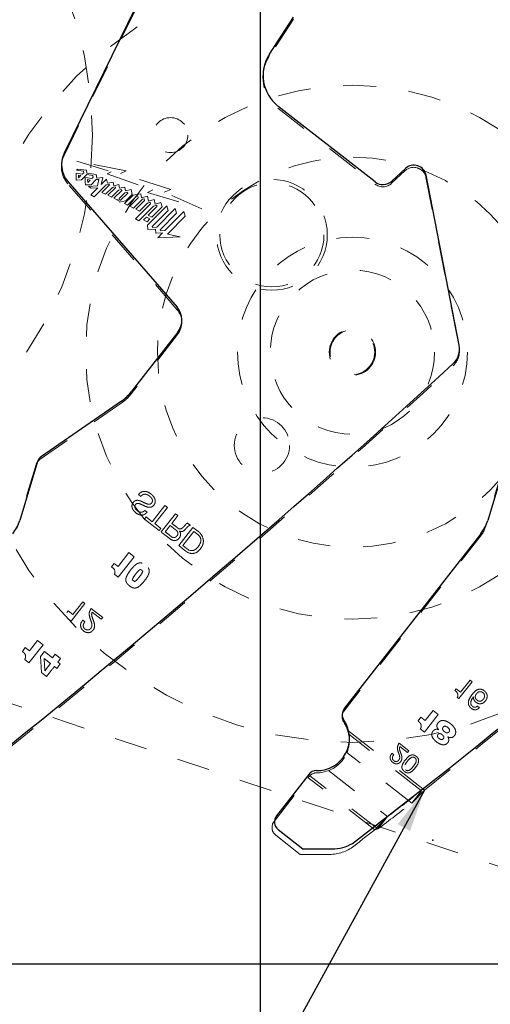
# Model space of a CAD drawing. Header units: inches. Extents: x 0.1 to 87.3, y 0.1 to 33.9.
# Tile 33 of 174: x 14.9 to 16.3, y 20.3 to 23.3. Entities that reach past the tile are written whole.
import ezdxf

# ---------------------------------------------------------------- set-up
doc = ezdxf.new("R2010")
doc.units = ezdxf.units.IN
doc.header["$MEASUREMENT"] = 0
doc.header["$PDSIZE"] = -1
for name, pattern in [('CENTERX2', [0.8, 0.5, -0.1, 0.1, -0.1]), ('DOT2', [0.025, 0, -0.025]), ('HIDDEN', [0.075, 0.05, -0.025])]:
    doc.linetypes.add(name, pattern=pattern)
doc.layers.add('DIMENSIONS', color=171, linetype='Continuous')
doc.layers.add('NOTES', color=5, linetype='Continuous')
doc.styles.add('SLDTEXTSTYLE0', font='TXT', dxfattribs={"width": 0.75})
doc.dimstyles.new('SLDDIMSTYLE2', dxfattribs={"dimtxt": 0.125, "dimasz": 0.13, "dimexe": 0, "dimexo": 0.0625, "dimgap": 0.03125, "dimtad": 0, "dimtih": 1, "dimtoh": 1, "dimdec": 4, "dimrnd": 1e-09, "dimzin": 12, "dimdsep": 46, "dimtxsty": 'SLDTEXTSTYLE0', "dimsah": 1, "dimcen": 0.09, "dimadec": 0, "dimazin": 3, "dimtfac": 1, "dimtdec": 4, "dimtmove": 0, "dimatfit": 0, "dimfxl": 1, "dimfrac": 2, "dimtolj": 1, "dimtzin": 12, "dimarcsym": 0})
doc.dimstyles.new('SLDDIMSTYLE7', dxfattribs={"dimtxt": 0.125, "dimasz": 0.13, "dimexe": 0, "dimexo": 0.0625, "dimgap": 0.03125, "dimtad": 0, "dimtih": 1, "dimtoh": 1, "dimdec": 1, "dimrnd": 1e-09, "dimzin": 12, "dimdsep": 46, "dimtxsty": 'SLDTEXTSTYLE0', "dimsah": 1, "dimcen": 0.09, "dimadec": 0, "dimazin": 3, "dimtfac": 1, "dimtdec": 1, "dimtofl": 0, "dimtmove": 0, "dimatfit": 3, "dimfxl": 1, "dimfrac": 2, "dimtolj": 1, "dimtzin": 12, "dimarcsym": 0})
doc.dimstyles.new('SLDDIMSTYLE9', dxfattribs={"dimtxt": 0.18, "dimasz": 0.13, "dimexe": 0, "dimexo": 0.0625, "dimgap": 0, "dimtad": 0, "dimtih": 1, "dimtoh": 1, "dimdec": 0, "dimrnd": 1e-09, "dimzin": 0, "dimdsep": 46, "dimtxsty": 'Standard', "dimsah": 1, "dimcen": 0.09, "dimadec": 0, "dimazin": 0, "dimtfac": 0.13, "dimtdec": 0, "dimtofl": 0, "dimtmove": 0, "dimatfit": 3, "dimfxl": 1, "dimfrac": 2, "dimtolj": 1, "dimtzin": 0, "dimarcsym": 0})

# ---------------------------------------------------------------- blocks, each defined once
blk = doc.blocks.new('_D_2')
at = {"layer": 'DIMENSIONS'}
for p, q in [((12.5015, 23.0091), (14.8356, 29.9995)), ((14.7961, 29.8809), (14.5589, 29.9601)), ((14.4803, 22.3483), (16.8145, 29.3387)), ((16.7749, 29.2202), (17.012, 29.141))]:
    blk.add_line(p, q, dxfattribs=at)
for points in [[(14.7961, 29.8809), (14.6791, 29.941), (14.6664, 29.9031)], [(16.7749, 29.2202), (16.8918, 29.16), (16.9045, 29.198)]]:
    blk.add_solid(points, dxfattribs=at)
at = {"layer": 'DIMENSIONS', "char_height": 0.125, "attachment_point": 1, "style": 'SLDTEXTSTYLE0'}
for s, insert in [('2.0862', (15.4376, 29.8422)), ('Min for tapping', (15.0732, 29.6438)), ('unit is 1.625"', (15.2164, 29.4454))]:
    blk.add_mtext(s, dxfattribs=dict(at, insert=insert))
blk = doc.blocks.new('_D_10')
at = {"layer": 'DIMENSIONS'}
for p, q in [((2.8197, 20.8042), (2.8197, 14.5427)), ((48.3846, 20.3884), (48.3846, 14.5427)), ((2.8197, 14.6677), (27.4208, 14.6677)), ((48.3846, 14.6677), (27.7909, 14.6677))]:
    blk.add_line(p, q, dxfattribs=at)
for centre, start, end in [((27.6426, 14.655), 153.4349, 206.5651), ((27.569, 14.655), 333.4349, 26.5651)]:
    blk.add_arc(centre, 0.2219, start, end, dxfattribs=at)
for points in [[(2.8197, 14.6677), (2.9497, 14.6477), (2.9497, 14.6877)], [(48.3846, 14.6677), (48.2546, 14.6877), (48.2546, 14.6477)]]:
    blk.add_solid(points, dxfattribs=at)
at = {"layer": 'DIMENSIONS', "insert": (27.4442, 14.7169), "char_height": 0.125, "attachment_point": 1, "style": 'SLDTEXTSTYLE0'}
blk.add_mtext('45.6', dxfattribs=at)

msp = doc.modelspace()

# ---------------------------------------------------------------- linework, layer by layer
at = {"color": 7, "linetype": 'Continuous'}
for p, q in [((15.60957, 20.43835), (15.60957, 26.74835)), ((15.60957, 20.43835), (15.60957, 26.74835)), ((15.22933, 23.34984), (15.01195, 22.90661)), ((15.63669, 23.2078), (15.71045, 23.32084)), ((15.95836, 22.81933), (15.66288, 23.05018)), ((16.05091, 22.8601), (16.00939, 22.82152)), ((16.21471, 22.32186), (16.11381, 22.83962)), ((15.02322, 22.82028), (15.35568, 22.43783)), ((15.35768, 22.36153), (15.21629, 22.18056)), ((15.18611, 22.1521), (14.94269, 21.98389)), ((14.93105, 21.96795), (14.87649, 21.78893)), ((16.35605, 21.96795), (16.30149, 21.78893)), ((16.28042, 21.74841), (15.86479, 21.21642)), ((15.7564, 21.01599), (15.6581, 20.89016)), ((15.88966, 20.80598), (16.1819, 21.03268)), ((15.66327, 20.84805), (15.73856, 20.78923)), ((15.73856, 20.78923), (15.828, 20.78906)), ((15.60957, 16.36386), (15.60957, 20.59835)), ((15.60957, 20.43835), (14.18457, 20.43835)), ((17.03457, 20.43835), (15.60957, 20.43835))]:
    msp.add_line(p, q, dxfattribs=at)
at = {"color": 7, "linetype": 'CENTERX2'}
msp.add_line((15.60957, 17.28335), (15.60957, 23.59335), dxfattribs=at)
at = {"color": 7, "linetype": 'HIDDEN', "lineweight": 18}
for p, q in [((15.01155, 22.89998), (15.22893, 23.34321)), ((15.71005, 23.3142), (15.63629, 23.20117)), ((15.66248, 23.04355), (15.95796, 22.8127)), ((15.20034, 22.85296), (15.05004, 22.88256)), ((15.05004, 22.88256), (15.15503, 22.85002)), ((15.06714, 22.8428), (15.04841, 22.84559)), ((15.05309, 22.85811), (15.04957, 22.85461)), ((15.04957, 22.85461), (15.07035, 22.85147)), ((15.07942, 22.85454), (15.05309, 22.85811)), ((15.06277, 22.83842), (15.05523, 22.83956)), ((15.05523, 22.83956), (15.05551, 22.83121)), ((15.05551, 22.83121), (15.06277, 22.83842)), ((15.0648, 22.82523), (15.08122, 22.84157)), ((15.07131, 22.84694), (15.06714, 22.8428)), ((15.07035, 22.85147), (15.07131, 22.84694)), ((15.08105, 22.84627), (15.07942, 22.85454)), ((15.10921, 22.84176), (15.08105, 22.84627)), ((15.08122, 22.84157), (15.0995, 22.83861)), ((15.0995, 22.83861), (15.10059, 22.83375)), ((15.11147, 22.83104), (15.10921, 22.84176)), ((15.15503, 22.85002), (15.1424, 22.84355)), ((15.1424, 22.84355), (15.28142, 22.79527)), ((15.18328, 22.8451), (15.20034, 22.85296)), ((15.33641, 22.79655), (15.18328, 22.8451)), ((16.00899, 22.81488), (16.05051, 22.85346)), ((15.35528, 22.4312), (15.02282, 22.81365)), ((15.04865, 22.82527), (15.04972, 22.82441)), ((15.04972, 22.82441), (15.0648, 22.82523)), ((15.09617, 22.82936), (15.07594, 22.83262)), ((15.07648, 22.81087), (15.07764, 22.80994)), ((15.07764, 22.80994), (15.09388, 22.81062)), ((15.08336, 22.82611), (15.0838, 22.81714)), ((15.09151, 22.82475), (15.08336, 22.82611)), ((15.0838, 22.81714), (15.09151, 22.82475)), ((15.11369, 22.80685), (15.0857, 22.80471)), ((15.09388, 22.81062), (15.10952, 22.82609)), ((15.10059, 22.83375), (15.09617, 22.82936)), ((15.10303, 22.77396), (15.13941, 22.81028)), ((15.10952, 22.82609), (15.11766, 22.82695)), ((15.1294, 22.833), (15.11147, 22.83104)), ((15.11766, 22.82695), (15.11369, 22.80685)), ((15.12477, 22.81127), (15.1294, 22.833)), ((15.14077, 22.82723), (15.12477, 22.81127)), ((15.14985, 22.80992), (15.1267, 22.78694)), ((15.13941, 22.81028), (15.14942, 22.81198)), ((15.14354, 22.81574), (15.14077, 22.82723)), ((15.16125, 22.81866), (15.14354, 22.81574)), ((15.14942, 22.81198), (15.14985, 22.80992)), ((15.16356, 22.807), (15.16125, 22.81866)), ((15.17855, 22.81095), (15.16356, 22.807)), ((15.18076, 22.79978), (15.17855, 22.81095)), ((16.11341, 22.83298), (16.21431, 22.31523)), ((15.0857, 22.80471), (15.09396, 22.8)), ((15.11445, 22.80085), (15.09317, 22.77968)), ((15.09317, 22.77968), (15.10303, 22.77396)), ((15.09396, 22.8), (15.11445, 22.80085)), ((15.1267, 22.78694), (15.13799, 22.78165)), ((15.13799, 22.78165), (15.159, 22.80238)), ((15.16787, 22.8012), (15.14489, 22.77842)), ((15.14489, 22.77842), (15.15604, 22.7728)), ((15.15604, 22.7728), (15.17757, 22.79417)), ((15.159, 22.80238), (15.16735, 22.80428)), ((15.18702, 22.79307), (15.16306, 22.76926)), ((15.16735, 22.80428), (15.16787, 22.8012)), ((15.17757, 22.79417), (15.18655, 22.79635)), ((15.19712, 22.78644), (15.17957, 22.76904)), ((15.19636, 22.80364), (15.18076, 22.79978)), ((15.18265, 22.76213), (15.20547, 22.78474)), ((15.18655, 22.79635), (15.18702, 22.79307)), ((15.22194, 22.77881), (15.19554, 22.753)), ((15.19882, 22.79192), (15.19636, 22.80364)), ((15.20478, 22.78817), (15.19712, 22.78644)), ((15.21573, 22.79597), (15.19882, 22.79192)), ((15.19918, 22.76187), (15.21875, 22.78126)), ((15.20547, 22.78474), (15.20478, 22.78817)), ((15.21875, 22.78126), (15.21573, 22.79597)), ((15.24519, 22.78264), (15.22194, 22.77881)), ((15.2321, 22.77572), (15.23606, 22.77636)), ((15.23606, 22.77636), (15.23734, 22.77048)), ((15.24746, 22.77055), (15.24519, 22.78264)), ((15.28142, 22.79527), (15.26552, 22.78745)), ((15.26552, 22.78745), (15.4312, 22.73682)), ((15.31677, 22.7876), (15.33641, 22.79655)), ((15.4312, 22.73682), (15.31677, 22.7876)), ((15.16306, 22.76926), (15.1743, 22.7638)), ((15.1743, 22.7638), (15.17612, 22.76568)), ((15.17612, 22.76568), (15.18031, 22.75718)), ((15.17957, 22.76904), (15.18265, 22.76213)), ((15.18031, 22.75718), (15.19918, 22.76187)), ((15.19554, 22.753), (15.20463, 22.74861)), ((15.20463, 22.74861), (15.2321, 22.77572)), ((15.23734, 22.77048), (15.21154, 22.74495)), ((15.22309, 22.73973), (15.2499, 22.76631)), ((15.27488, 22.75263), (15.22887, 22.70672)), ((15.25668, 22.76279), (15.22982, 22.73594)), ((15.24115, 22.73036), (15.26552, 22.75483)), ((15.26566, 22.7754), (15.24746, 22.77055)), ((15.2499, 22.76631), (15.25573, 22.76789)), ((15.25573, 22.76789), (15.25668, 22.76279)), ((15.26552, 22.75483), (15.27384, 22.75716)), ((15.26856, 22.76043), (15.26566, 22.7754)), ((15.32477, 22.74671), (15.266, 22.68717)), ((15.28601, 22.76532), (15.26856, 22.76043)), ((15.27384, 22.75716), (15.27488, 22.75263)), ((15.28361, 22.74507), (15.29364, 22.74795)), ((15.28931, 22.75143), (15.28601, 22.76532)), ((15.30659, 22.75621), (15.28931, 22.75143)), ((15.29364, 22.74795), (15.29449, 22.74407)), ((15.3099, 22.74284), (15.30659, 22.75621)), ((15.3287, 22.7326), (15.32477, 22.74671)), ((15.21154, 22.74495), (15.22309, 22.73973)), ((15.22982, 22.73594), (15.24115, 22.73036)), ((15.23957, 22.70083), (15.28361, 22.74507)), ((15.29449, 22.74407), (15.26718, 22.71746)), ((15.26718, 22.71746), (15.27846, 22.71186)), ((15.27846, 22.71186), (15.3099, 22.74284)), ((15.28034, 22.68374), (15.3287, 22.7326)), ((15.35028, 22.73798), (15.29414, 22.68122)), ((15.30452, 22.67376), (15.35418, 22.72382)), ((15.37672, 22.72922), (15.3184, 22.6712)), ((15.35418, 22.72382), (15.35028, 22.73798)), ((15.38069, 22.71511), (15.37672, 22.72922)), ((15.22887, 22.70672), (15.23957, 22.70083)), ((15.26212, 22.71225), (15.25362, 22.7039)), ((15.25362, 22.7039), (15.2646, 22.69796)), ((15.27322, 22.70652), (15.26212, 22.71225)), ((15.2646, 22.69796), (15.27322, 22.70652)), ((15.266, 22.68717), (15.26696, 22.67397)), ((15.3262, 22.66025), (15.38069, 22.71511)), ((15.26696, 22.67397), (15.29027, 22.67485)), ((15.28073, 22.6807), (15.28034, 22.68374)), ((15.29414, 22.68122), (15.28073, 22.6807)), ((15.29027, 22.67485), (15.29099, 22.66339)), ((15.29099, 22.66339), (15.31091, 22.66418)), ((15.31091, 22.66418), (15.29664, 22.64929)), ((15.30491, 22.6707), (15.30452, 22.67376)), ((15.3184, 22.6712), (15.30491, 22.6707)), ((15.36478, 22.6518), (15.3262, 22.66025)), ((15.29664, 22.64929), (15.36478, 22.6518)), ((15.35728, 22.35489), (15.21589, 22.17393)), ((15.18571, 22.14547), (14.93833, 21.97451)), ((14.92669, 21.95858), (14.86744, 21.76417)), ((16.35169, 21.95858), (16.29244, 21.76417)), ((15.23826, 21.86763), (15.24525, 21.86217)), ((15.26414, 21.81361), (15.25715, 21.81908)), ((15.25715, 21.81908), (15.26414, 21.81361)), ((15.31869, 21.8342), (15.28019, 21.78492)), ((15.28758, 21.77915), (15.32608, 21.82842)), ((15.32608, 21.82842), (15.31869, 21.8342)), ((15.26169, 21.79937), (15.25683, 21.79315)), ((15.25683, 21.79315), (15.30122, 21.75848)), ((15.28019, 21.78492), (15.26169, 21.79937)), ((15.35073, 21.80916), (15.30737, 21.75367)), ((15.3396, 21.7797), (15.35812, 21.80339)), ((15.35812, 21.80339), (15.35073, 21.80916)), ((15.30608, 21.7647), (15.28758, 21.77915)), ((15.30122, 21.75848), (15.30608, 21.7647)), ((15.31962, 21.75412), (15.33474, 21.77347)), ((15.33474, 21.77347), (15.35013, 21.76145)), ((15.36064, 21.71206), (15.404, 21.76755)), ((15.39566, 21.77406), (15.38741, 21.78051)), ((15.404, 21.76755), (15.42141, 21.75395)), ((15.36308, 21.75621), (15.36323, 21.75636)), ((15.36323, 21.75636), (15.36308, 21.75621)), ((15.37289, 21.7125), (15.40653, 21.75556)), ((15.40653, 21.75556), (15.4188, 21.74597)), ((16.28233, 21.74472), (15.86439, 21.20978)), ((15.37969, 21.69718), (15.36064, 21.71206)), ((15.38337, 21.7043), (15.37289, 21.7125)), ((15.38884, 21.69138), (15.37969, 21.69718)), ((15.3892, 21.70011), (15.38337, 21.7043)), ((15.17598, 21.6487), (15.20893, 21.69087)), ((15.22521, 21.67815), (15.17681, 21.6162)), ((15.20893, 21.69087), (15.22521, 21.67815)), ((15.15632, 21.6477), (15.16425, 21.65785)), ((15.16183, 21.64279), (15.15632, 21.6477)), ((15.16425, 21.65785), (15.17598, 21.6487)), ((15.17681, 21.6162), (15.16508, 21.62536)), ((15.03296, 21.4822), (15.07502, 21.53604)), ((15.06857, 21.54108), (15.03843, 21.50251)), ((15.07502, 21.53604), (15.06857, 21.54108)), ((15.12923, 21.49368), (15.09408, 21.52114)), ((15.02446, 21.51342), (15.02043, 21.50827)), ((15.03843, 21.50251), (15.02446, 21.51342)), ((15.09716, 21.50959), (15.12479, 21.488)), ((15.12479, 21.488), (15.12923, 21.49368)), ((15.12923, 21.49368), (15.12479, 21.488)), ((15.02803, 21.48606), (15.03296, 21.4822)), ((15.07488, 21.48014), (15.06843, 21.48519)), ((14.89353, 21.40172), (14.88466, 21.39036)), ((14.90639, 21.39167), (14.89353, 21.40172)), ((14.90462, 21.35557), (14.94752, 21.41049)), ((14.93111, 21.42331), (14.90639, 21.39167)), ((14.94752, 21.41049), (14.93111, 21.42331)), ((14.94017, 21.3748), (14.95193, 21.3895)), ((14.94245, 21.32601), (14.94017, 21.3748)), ((14.95333, 21.33116), (14.95138, 21.36833)), ((14.95138, 21.36833), (14.97062, 21.3533)), ((14.95193, 21.3895), (14.97613, 21.37059)), ((14.97613, 21.37059), (14.98464, 21.38148)), ((14.98464, 21.38148), (15.00105, 21.36866)), ((15.00105, 21.36866), (14.99254, 21.35777)), ((14.89169, 21.36567), (14.90462, 21.35557)), ((14.97062, 21.3533), (14.95333, 21.33116)), ((14.98947, 21.33857), (14.98222, 21.34423)), ((14.99995, 21.35198), (14.98947, 21.33857)), ((14.99254, 21.35777), (14.99995, 21.35198)), ((14.95815, 21.31375), (14.94245, 21.32601)), ((14.95832, 21.31396), (14.95815, 21.31375)), ((14.96989, 21.32878), (14.95832, 21.31396)), ((16.21355, 21.24653), (16.25372, 21.29794)), ((16.24756, 21.30275), (16.21878, 21.26592)), ((16.25372, 21.29794), (16.24756, 21.30275)), ((16.20543, 21.27634), (16.20158, 21.27142)), ((16.21878, 21.26592), (16.20543, 21.27634)), ((16.20884, 21.25021), (16.21355, 21.24653)), ((16.26888, 21.24161), (16.27242, 21.23952)), ((16.27599, 21.21888), (16.26983, 21.22369)), ((16.09804, 21.18965), (16.08934, 21.17852)), ((16.11063, 21.17981), (16.09804, 21.18965)), ((16.1089, 21.14444), (16.15093, 21.19824)), ((16.13485, 21.21081), (16.11063, 21.17981)), ((16.15093, 21.19824), (16.13485, 21.21081)), ((16.17961, 21.15891), (16.17266, 21.16234)), ((15.87501, 21.1506), (16.10867, 20.96805)), ((15.87501, 21.1506), (16.10867, 20.96805)), ((16.09956, 20.96572), (15.87819, 21.13868)), ((16.09623, 21.15434), (16.1089, 21.14444)), ((16.15208, 21.15189), (16.15197, 21.15175)), ((16.15197, 21.15175), (16.15208, 21.15189)), ((16.17959, 21.13017), (16.1797, 21.13031)), ((16.06115, 21.08725), (16.03151, 21.11042)), ((16.0341, 21.10066), (16.05741, 21.08245)), ((16.07026, 20.92821), (15.87294, 21.08238)), ((16.01532, 21.07583), (16.00987, 21.08008)), ((16.05741, 21.08245), (16.06115, 21.08725)), ((16.06115, 21.08725), (16.05741, 21.08245)), ((15.75513, 21.00589), (15.75783, 21.00933)), ((15.75783, 21.00933), (15.75984, 21.01165)), ((15.96694, 20.84985), (15.75984, 21.01165)), ((15.81699, 21.02741), (15.99624, 20.88736)), ((16.05135, 21.02953), (16.05482, 21.02765)), ((15.65104, 20.87266), (15.75513, 21.00589)), ((15.95771, 20.84762), (15.75513, 21.00589)), ((15.95771, 20.84762), (15.75513, 21.00589)), ((16.07026, 20.92821), (16.10867, 20.96805)), ((16.07026, 20.92821), (16.09956, 20.96572)), ((15.95771, 20.84762), (15.99624, 20.88736)), ((15.96694, 20.84985), (15.99624, 20.88736)), ((15.65621, 20.83055), (15.73048, 20.77252)), ((15.95771, 20.84762), (15.96694, 20.84985)), ((15.73048, 20.77252), (15.81973, 20.77235))]:
    msp.add_line(p, q, dxfattribs=at)
at = {"color": 7, "linetype": 'DOT2', "lineweight": 18}
msp.add_line((14.21897, 21.44202), (16.70883, 20.61064), dxfattribs=at)
for centre, radius in [((13.91069, 22.96164), 1.1875), ((15.88949, 22.3009), 1.1875), ((15.88949, 22.3009), 0.8125), ((15.88949, 22.3009), 0.59375), ((15.88949, 22.3009), 0.35), ((15.88949, 22.3009), 0.25), ((15.88949, 22.3009), 0.0705)]:
    msp.add_circle(centre, radius, dxfattribs=at)
at = {"color": 7, "linetype": 'HIDDEN', "lineweight": 18}
for centre, radius in [((15.33567, 22.96164), 0.05325), ((15.64442, 22.65796), 0.1686), ((15.64442, 22.65796), 0.15838), ((15.88949, 22.3009), 0.068), ((15.61414, 22.01714), 0.08418)]:
    msp.add_circle(centre, radius, dxfattribs=at)
for centre, radius, start, end in [((15.7352, 23.13662), 0.11811, 146.87156, 232), ((15.08225, 22.86531), 0.07874, 153.87492, 220.99991), ((16.43548, 22.85186), 1.38709, 180.25902, 181.09872), ((16.07627, 22.82574), 0.03784, 11.0281, 132.89784), ((16.55187, 22.85789), 1.47614, 180.98115, 181.82558), ((15.98219, 22.84372), 0.03937, 232, 312.89784), ((15.31, 22.39183), 0.06, 322, 41), ((16.15542, 22.30375), 0.06, 312.56448, 11.0281), ((-2.44548, 42.55726), 27.55906, 308.428925, 312.564485), ((15.10756, 22.25857), 0.13748, 304.64598, 322), ((-1.02048, 42.55726), 27.55906, 308.428925, 312.167909), ((14.95538, 21.94983), 0.03, 124.64598, 163.05179), ((16.23505, 21.78166), 0.06, 321.99999, 343.05179), ((15.40531, 21.72709), 0.0232, 17.19107, 54.45467), ((15.39964, 21.72516), 0.03609, 5.84303, 52.90676), ((15.40482, 21.7284), 0.02333, 332.19261, 13.75836), ((15.40263, 21.72547), 0.03309, 322.77529, 5.84303), ((15.3999, 21.71619), 0.01932, 236.36052, 303.00116), ((15.38313, 21.73863), 0.0473, 305.23887, 333.48811), ((15.39385, 21.72757), 0.04152, 297.08546, 327.79516), ((15.40158, 21.71537), 0.02716, 242.03358, 294.28659), ((15.15219, 21.63198), 0.01449, 332.84084, 48.27498), ((16.44678, 20.16296), 1.88158, 141.11131, 142.29425), ((15.88803, 21.19131), 0.03, 141.99999, 214.11214), ((15.7817, 21.11929), 0.09843, 18.55244, 34.11214), ((15.7817, 21.11929), 0.09843, 269.89644, 337.97311), ((15.78147, 20.99086), 0.03, 89.89644, 136.13192), ((1.56936, 40.01663), 23.95963, 307.022805, 307.332906), ((1.54006, 39.97912), 23.95963, 307.022805, 307.332906), ((15.67468, 20.85419), 0.03, 141.99999, 232), ((-1.02354, 42.55334), 27.55906, 307.868489, 308.037489), ((15.81996, 20.89235), 0.12, 269.89128, 307.86849)]:
    msp.add_arc(centre, radius, start, end, dxfattribs=at)
at = {"color": 7, "linetype": 'Continuous'}
for centre, radius, start, end in [((15.7356, 23.14325), 0.11811, 146.87156, 232), ((15.08265, 22.87194), 0.07874, 153.87492, 220.99991), ((16.07667, 22.83238), 0.03784, 11.0281, 132.89784), ((15.98259, 22.85036), 0.03937, 232, 312.89784), ((15.3104, 22.39847), 0.06, 322, 41), ((16.15582, 22.31039), 0.06, 312.56448, 11.0281), ((-2.44508, 42.56389), 27.55906, 308.622484, 312.564485), ((-1.02008, 42.56389), 27.55906, 308.622484, 312.564485), ((15.10796, 22.2652), 0.13748, 304.64598, 322), ((14.95975, 21.95921), 0.03, 124.64598, 163.05179), ((14.75692, 21.82536), 0.125, 321.99999, 343.05179), ((16.18192, 21.82536), 0.125, 321.99999, 343.05179), ((15.88843, 21.19795), 0.03, 141.99999, 214.11214), ((15.7821, 21.12593), 0.09843, 269.08395, 34.11214), ((15.78005, 20.99752), 0.03, 89.08395, 141.99999), ((15.68174, 20.87169), 0.03, 141.99999, 232), ((15.82822, 20.90906), 0.12, 269.89128, 300.79434)]:
    msp.add_arc(centre, radius, start, end, dxfattribs=at)
at = {"color": 7, "linetype": 'HIDDEN', "lineweight": 18}
for points, knots in [([(15.25501, 21.83363), (15.25885, 21.83187), (15.26619, 21.8285), (15.27658, 21.82865), (15.28272, 21.83277), (15.28626, 21.83681), (15.28878, 21.8418), (15.28984, 21.84896), (15.28719, 21.85781), (15.28024, 21.8667), (15.27082, 21.87373), (15.25958, 21.87793), (15.2495, 21.87668), (15.24256, 21.87252), (15.23975, 21.86932), (15.23826, 21.86763)], [0, 0, 0, 0, 0.1105477, 0.21095, 0.2520477, 0.3007116, 0.3504022, 0.3961661, 0.4869558, 0.5826092, 0.6876906, 0.7915605, 0.8890603, 0.9413239, 1, 1, 1, 1]), ([(15.23826, 21.86763), (15.23975, 21.86932), (15.24256, 21.87252), (15.2495, 21.87668), (15.25958, 21.87793), (15.27082, 21.87373), (15.28024, 21.8667), (15.28719, 21.85781), (15.28984, 21.84896), (15.28878, 21.8418), (15.28626, 21.83681), (15.28272, 21.83277), (15.27658, 21.82865), (15.26619, 21.8285), (15.25885, 21.83187), (15.25501, 21.83363)], [0, 0, 0, 0, 0.0586761, 0.1109397, 0.2084395, 0.3123094, 0.4173908, 0.5130442, 0.6038339, 0.6495978, 0.6992884, 0.7479523, 0.78905, 0.8894523, 1, 1, 1, 1]), ([(15.25181, 21.84477), (15.24804, 21.84659), (15.24095, 21.85001), (15.23026, 21.8506), (15.22346, 21.84567), (15.21962, 21.84007), (15.21789, 21.83327), (15.21921, 21.82423), (15.2261, 21.81426), (15.236, 21.80736), (15.24522, 21.80481), (15.25211, 21.8052), (15.25884, 21.80811), (15.26229, 21.8117), (15.26414, 21.81361)], [0, 0, 0, 0, 0.1178605, 0.2214659, 0.2774373, 0.3458272, 0.4086818, 0.4693301, 0.5966855, 0.735607, 0.799879, 0.861476, 0.9258816, 1, 1, 1, 1]), ([(15.26414, 21.81361), (15.26229, 21.8117), (15.25884, 21.80811), (15.25211, 21.8052), (15.24522, 21.80481), (15.236, 21.80736), (15.2261, 21.81426), (15.21921, 21.82423), (15.21789, 21.83327), (15.21962, 21.84007), (15.22346, 21.84567), (15.23026, 21.8506), (15.24095, 21.85001), (15.24804, 21.84659), (15.25181, 21.84477)], [0, 0, 0, 0, 0.0741184, 0.138524, 0.200121, 0.264393, 0.4033145, 0.5306699, 0.5913182, 0.6541728, 0.7225627, 0.7785341, 0.8821395, 1, 1, 1, 1]), ([(15.24525, 21.86217), (15.24663, 21.86366), (15.24922, 21.86647), (15.25454, 21.86853), (15.26028, 21.8686), (15.26631, 21.86674), (15.26997, 21.86421), (15.27186, 21.8629)], [0, 0, 0, 0, 0.2013167, 0.3793968, 0.5542199, 0.7702772, 1, 1, 1, 1]), ([(15.27186, 21.8629), (15.27348, 21.86152), (15.27665, 21.8588), (15.28013, 21.85371), (15.28106, 21.8486), (15.27992, 21.84461), (15.27818, 21.84178), (15.27583, 21.83944), (15.2729, 21.83819), (15.26976, 21.83796), (15.26236, 21.83923), (15.25659, 21.84226), (15.25181, 21.84477)], [0, 0, 0, 0, 0.1196712, 0.2336238, 0.3406309, 0.3978531, 0.4632119, 0.5251474, 0.5810501, 0.6379628, 0.6999422, 1, 1, 1, 1]), ([(15.25715, 21.81908), (15.2557, 21.81777), (15.25301, 21.81534), (15.24792, 21.81363), (15.24279, 21.81393), (15.23642, 21.81662), (15.23105, 21.82104), (15.22753, 21.82653), (15.22666, 21.83056), (15.22733, 21.83415), (15.22889, 21.83708), (15.23114, 21.83962), (15.23486, 21.84107), (15.2397, 21.8405), (15.24659, 21.83783), (15.2517, 21.83528), (15.25501, 21.83363)], [0, 0, 0, 0, 0.0768467, 0.1431643, 0.2074822, 0.2768859, 0.4154926, 0.476431, 0.5341272, 0.5741596, 0.6193611, 0.6652161, 0.7060858, 0.7726662, 0.8531285, 1, 1, 1, 1]), ([(15.35013, 21.76145), (15.35248, 21.75946), (15.35586, 21.75661), (15.35829, 21.75134), (15.35835, 21.74702), (15.3565, 21.74303), (15.35388, 21.73978), (15.35078, 21.73744), (15.34716, 21.73628), (15.34124, 21.73694), (15.33244, 21.74432), (15.32477, 21.75019), (15.31962, 21.75412)], [0, 0, 0, 0, 0.136984, 0.196851, 0.2562808, 0.3258906, 0.3911251, 0.4435998, 0.4996094, 0.5586789, 0.7040546, 1, 1, 1, 1]), ([(15.37472, 21.7684), (15.37322, 21.76698), (15.37041, 21.76433), (15.36506, 21.76218), (15.35969, 21.76378), (15.35182, 21.77039), (15.34493, 21.77563), (15.3396, 21.7797)], [0, 0, 0, 0, 0.1460713, 0.2740385, 0.3855517, 0.5238478, 1, 1, 1, 1]), ([(15.36323, 21.75636), (15.36451, 21.75581), (15.36686, 21.75479), (15.37061, 21.75475), (15.37553, 21.75643), (15.37838, 21.75926), (15.38043, 21.7613)], [0, 0, 0, 0, 0.2126692, 0.392139, 0.5630472, 1, 1, 1, 1]), ([(15.38741, 21.78051), (15.38679, 21.7803), (15.38543, 21.77986), (15.38326, 21.77788), (15.37991, 21.77385), (15.37681, 21.77059), (15.37472, 21.7684)], [0, 0, 0, 0, 0.1093577, 0.2396106, 0.4877647, 1, 1, 1, 1]), ([(15.38043, 21.7613), (15.38297, 21.76428), (15.38644, 21.76835), (15.39168, 21.7727), (15.39436, 21.77362), (15.39566, 21.77406)], [0, 0, 0, 0, 0.5828435, 0.7965747, 1, 1, 1, 1]), ([(15.30737, 21.75367), (15.31469, 21.74801), (15.32584, 21.73937), (15.33893, 21.72882), (15.34808, 21.72715), (15.35517, 21.72852), (15.36109, 21.73319), (15.36469, 21.73885), (15.36629, 21.74382), (15.3665, 21.74807), (15.36552, 21.75239), (15.36391, 21.7549), (15.36308, 21.75621)], [0, 0, 0, 0, 0.3172451, 0.4835328, 0.5573315, 0.6264754, 0.7231961, 0.80385, 0.8522047, 0.8992164, 0.9473908, 1, 1, 1, 1]), ([(15.21061, 21.58979), (15.20846, 21.5916), (15.20446, 21.59496), (15.20029, 21.60149), (15.19913, 21.60914), (15.20129, 21.61772), (15.20648, 21.62748), (15.21407, 21.63796), (15.2224, 21.64786), (15.23062, 21.65525), (15.23841, 21.65942), (15.24612, 21.66015), (15.25344, 21.65766), (15.26008, 21.6531), (15.26611, 21.64776), (15.2703, 21.64127), (15.27145, 21.63361), (15.2693, 21.62504), (15.26411, 21.61527), (15.25651, 21.6048), (15.24819, 21.59489), (15.23997, 21.5875), (15.23217, 21.58333), (15.22447, 21.58261), (15.21713, 21.58507), (15.21289, 21.58814), (15.21061, 21.58979)], [0, 0, 0, 0, 0.0377736, 0.0701792, 0.1018083, 0.1389713, 0.1871087, 0.25, 0.3128913, 0.3610287, 0.3981917, 0.4298208, 0.4622264, 0.5, 0.5377736, 0.5701792, 0.6018083, 0.6389713, 0.6871087, 0.75, 0.8128913, 0.8610287, 0.8981917, 0.9298208, 0.9622264, 1, 1, 1, 1]), ([(15.21061, 21.58979), (15.21289, 21.58814), (15.21713, 21.58507), (15.22447, 21.58261), (15.23217, 21.58333), (15.23997, 21.5875), (15.24819, 21.59489), (15.25651, 21.6048), (15.26411, 21.61527), (15.2693, 21.62504), (15.27145, 21.63361), (15.2703, 21.64127), (15.26611, 21.64776), (15.26008, 21.6531), (15.25344, 21.65766), (15.24612, 21.66015), (15.23841, 21.65942), (15.23062, 21.65525), (15.2224, 21.64786), (15.21407, 21.63796), (15.20648, 21.62748), (15.20129, 21.61772), (15.19913, 21.60914), (15.20029, 21.60149), (15.20446, 21.59496), (15.20846, 21.5916), (15.21061, 21.58979)], [0, 0, 0, 0, 0.03777355, 0.07017923, 0.1018083, 0.13897134, 0.18710874, 0.25, 0.31289126, 0.36102866, 0.3981917, 0.42982077, 0.46222645, 0.5, 0.53777355, 0.57017923, 0.6018083, 0.63897134, 0.68710874, 0.75, 0.81289126, 0.86102866, 0.8981917, 0.92982077, 0.96222645, 1, 1, 1, 1]), ([(15.21937, 21.60844), (15.22033, 21.61074), (15.22342, 21.61818), (15.23105, 21.62728), (15.23798, 21.63597), (15.24256, 21.639), (15.244, 21.63996)], [0, 0, 0, 0, 0.1842232, 0.5949665, 0.8723463, 1, 1, 1, 1]), ([(15.244, 21.63996), (15.24554, 21.63903), (15.24819, 21.63745), (15.25033, 21.63524), (15.25122, 21.63432)], [0, 0, 0, 0, 0.5850325, 1, 1, 1, 1]), ([(15.22659, 21.6028), (15.22504, 21.60372), (15.2224, 21.60531), (15.22026, 21.60752), (15.21937, 21.60844)], [0, 0, 0, 0, 0.5850325, 1, 1, 1, 1]), ([(15.25122, 21.63432), (15.25026, 21.63201), (15.24717, 21.62457), (15.23954, 21.61547), (15.2326, 21.60678), (15.22803, 21.60375), (15.22659, 21.6028)], [0, 0, 0, 0, 0.1842232, 0.5949665, 0.8723463, 1, 1, 1, 1]), ([(15.09199, 21.48732), (15.08999, 21.4932), (15.08713, 21.50159), (15.08957, 21.51344), (15.09249, 21.51841), (15.09408, 21.52114)], [0, 0, 0, 0, 0.5134403, 0.7326642, 1, 1, 1, 1]), ([(15.09408, 21.52114), (15.09213, 21.51773), (15.08861, 21.51155), (15.08768, 21.4994), (15.09037, 21.49187), (15.09199, 21.48732)], [0, 0, 0, 0, 0.3295869, 0.595058, 1, 1, 1, 1]), ([(15.09199, 21.48732), (15.09303, 21.48448), (15.0949, 21.47942), (15.09671, 21.4722), (15.09636, 21.46611), (15.09411, 21.46155), (15.09139, 21.45822), (15.08798, 21.45615), (15.08434, 21.45534), (15.08061, 21.45565), (15.07689, 21.45708), (15.07339, 21.45962), (15.07076, 21.46334), (15.06984, 21.46778), (15.07058, 21.47379), (15.07315, 21.47758), (15.07488, 21.48014)], [0, 0, 0, 0, 0.1243741, 0.2223783, 0.3050115, 0.368716, 0.4288362, 0.4801222, 0.5297378, 0.57991, 0.6320579, 0.6920751, 0.7557295, 0.814953, 0.8750109, 1, 1, 1, 1]), ([(15.10117, 21.48357), (15.0991, 21.48852), (15.0963, 21.49518), (15.09524, 21.50436), (15.09652, 21.50786), (15.09716, 21.50959)], [0, 0, 0, 0, 0.5927225, 0.7984846, 1, 1, 1, 1]), ([(15.06843, 21.48519), (15.06693, 21.48321), (15.06406, 21.47942), (15.06188, 21.47276), (15.06183, 21.46605), (15.06459, 21.4584), (15.071, 21.45176), (15.0791, 21.44764), (15.08666, 21.44688), (15.09327, 21.44875), (15.09881, 21.45318), (15.10398, 21.46057), (15.10533, 21.47181), (15.10256, 21.47963), (15.10117, 21.48357)], [0, 0, 0, 0, 0.0743922, 0.1424319, 0.2072302, 0.2731598, 0.3825698, 0.4765806, 0.541949, 0.6070468, 0.6782766, 0.7514026, 0.8747458, 1, 1, 1, 1]), ([(15.10117, 21.48357), (15.10256, 21.47963), (15.10533, 21.47181), (15.10398, 21.46057), (15.09881, 21.45318), (15.09327, 21.44875), (15.08666, 21.44688), (15.0791, 21.44764), (15.071, 21.45176), (15.06459, 21.4584), (15.06183, 21.46605), (15.06188, 21.47276), (15.06406, 21.47942), (15.06693, 21.48321), (15.06843, 21.48519)], [0, 0, 0, 0, 0.1252542, 0.2485974, 0.3217234, 0.3929532, 0.458051, 0.5234194, 0.6174302, 0.7268402, 0.7927698, 0.8575681, 0.9256078, 1, 1, 1, 1]), ([(14.88466, 21.39036), (14.88678, 21.38856), (14.89087, 21.3851), (14.89419, 21.37905), (14.89481, 21.37378), (14.89402, 21.36953), (14.8925, 21.36701), (14.89169, 21.36567)], [0, 0, 0, 0, 0.2895919, 0.557909, 0.694478, 0.8377092, 1, 1, 1, 1]), ([(16.20158, 21.27142), (16.20343, 21.26987), (16.20694, 21.2669), (16.21003, 21.2619), (16.21084, 21.25744), (16.21046, 21.25375), (16.2094, 21.25144), (16.20884, 21.25021)], [0, 0, 0, 0, 0.292109, 0.5574083, 0.6928273, 0.8363094, 1, 1, 1, 1]), ([(16.25384, 21.25944), (16.25012, 21.25415), (16.24476, 21.24651), (16.24214, 21.23469), (16.24336, 21.2261), (16.24809, 21.21936), (16.25373, 21.21504), (16.25908, 21.21278), (16.26464, 21.21227), (16.2708, 21.21407), (16.27419, 21.21721), (16.27599, 21.21888)], [0, 0, 0, 0, 0.2540562, 0.3669436, 0.473839, 0.5893958, 0.6846762, 0.7539187, 0.8179097, 0.9034025, 1, 1, 1, 1]), ([(16.27599, 21.21888), (16.27419, 21.21721), (16.2708, 21.21407), (16.26464, 21.21227), (16.25908, 21.21278), (16.25373, 21.21504), (16.24809, 21.21936), (16.24336, 21.2261), (16.24214, 21.23469), (16.24476, 21.24651), (16.25012, 21.25415), (16.25384, 21.25944)], [0, 0, 0, 0, 0.0965975, 0.1820903, 0.2460813, 0.3153238, 0.4106042, 0.526161, 0.6330564, 0.7459438, 1, 1, 1, 1]), ([(16.26983, 21.22369), (16.26876, 21.22279), (16.2667, 21.22105), (16.26276, 21.21998), (16.25871, 21.2205), (16.2554, 21.22242), (16.25292, 21.22476), (16.25127, 21.22711), (16.25012, 21.23001), (16.24973, 21.23352), (16.25094, 21.2416), (16.25483, 21.24736), (16.25796, 21.25201)], [0, 0, 0, 0, 0.0852026, 0.1635413, 0.2422229, 0.3295004, 0.3932682, 0.4505161, 0.5041877, 0.5830146, 0.6641895, 1, 1, 1, 1]), ([(16.25796, 21.25201), (16.25483, 21.24736), (16.25094, 21.2416), (16.24973, 21.23352), (16.25012, 21.23001), (16.25127, 21.22711), (16.25292, 21.22476), (16.2554, 21.22242), (16.25871, 21.2205), (16.26276, 21.21998), (16.2667, 21.22105), (16.26876, 21.22279), (16.26983, 21.22369)], [0, 0, 0, 0, 0.3358105, 0.4169854, 0.4958123, 0.5494839, 0.6067318, 0.6704996, 0.7577771, 0.8364587, 0.9147974, 1, 1, 1, 1]), ([(16.25822, 21.25204), (16.25815, 21.25018), (16.25801, 21.24658), (16.25972, 21.24203), (16.2621, 21.23862), (16.2652, 21.23555), (16.27028, 21.232), (16.27813, 21.22996), (16.28713, 21.2324), (16.29406, 21.23828), (16.29827, 21.24521), (16.29997, 21.252), (16.29961, 21.25843), (16.29662, 21.26502), (16.29145, 21.27021), (16.28566, 21.27386), (16.28, 21.27543), (16.27464, 21.2752), (16.26454, 21.27182), (16.25861, 21.26496), (16.25384, 21.25944)], [0, 0, 0, 0, 0.0425608, 0.0822857, 0.1093832, 0.1381387, 0.1825392, 0.251167, 0.3174048, 0.3893804, 0.4555735, 0.5013518, 0.5489633, 0.6013525, 0.6644713, 0.714932, 0.7579565, 0.797644, 0.837003, 1, 1, 1, 1]), ([(16.25384, 21.25944), (16.25861, 21.26496), (16.26454, 21.27182), (16.27464, 21.2752), (16.28, 21.27543), (16.28566, 21.27386), (16.29145, 21.27021), (16.29662, 21.26502), (16.29961, 21.25843), (16.29997, 21.252), (16.29827, 21.24521), (16.29406, 21.23828), (16.28713, 21.2324), (16.27813, 21.22996), (16.27028, 21.232), (16.2652, 21.23555), (16.2621, 21.23862), (16.25972, 21.24203), (16.25801, 21.24658), (16.25815, 21.25018), (16.25822, 21.25204)], [0, 0, 0, 0, 0.162997, 0.202356, 0.2420435, 0.285068, 0.3355287, 0.3986475, 0.4510367, 0.4986482, 0.5444265, 0.6106196, 0.6825952, 0.748833, 0.8174608, 0.8618613, 0.8906168, 0.9177143, 0.9574392, 1, 1, 1, 1]), ([(16.25796, 21.25201), (16.25801, 21.25201), (16.2581, 21.25202), (16.25818, 21.25203), (16.25822, 21.25204)], [0, 0, 0, 0, 0.5600684, 1, 1, 1, 1]), ([(16.26888, 21.24161), (16.26786, 21.24252), (16.26593, 21.24425), (16.26413, 21.24763), (16.26331, 21.25178), (16.26418, 21.25674), (16.26705, 21.26169), (16.27118, 21.26566), (16.27633, 21.26785), (16.28198, 21.26766), (16.28655, 21.26523), (16.28973, 21.26205), (16.29145, 21.25875), (16.29218, 21.25466), (16.29134, 21.24984), (16.28851, 21.24498), (16.28452, 21.24101), (16.28005, 21.23882), (16.27588, 21.23849), (16.27217, 21.23937), (16.27002, 21.24083), (16.26888, 21.24161)], [0, 0, 0, 0, 0.045934, 0.0872823, 0.1268069, 0.187149, 0.2527721, 0.3177321, 0.3777264, 0.4370373, 0.5028758, 0.5473684, 0.5877572, 0.6266676, 0.6859156, 0.7489064, 0.8141625, 0.8739241, 0.912811, 0.9537154, 1, 1, 1, 1]), ([(16.08934, 21.17852), (16.09143, 21.17676), (16.09544, 21.17337), (16.09868, 21.16744), (16.09929, 21.16228), (16.09852, 21.15811), (16.09703, 21.15565), (16.09623, 21.15434)], [0, 0, 0, 0, 0.2896123, 0.5579225, 0.6944847, 0.837711, 1, 1, 1, 1]), ([(16.1797, 21.13031), (16.18141, 21.12944), (16.18476, 21.12774), (16.19046, 21.12752), (16.19588, 21.12937), (16.20031, 21.13344), (16.20329, 21.13871), (16.20431, 21.1446), (16.20326, 21.15135), (16.19963, 21.15859), (16.19295, 21.1665), (16.18387, 21.17369), (16.17303, 21.17937), (16.16284, 21.18059), (16.15552, 21.17778), (16.15121, 21.17406), (16.14825, 21.16996), (16.14649, 21.16535), (16.1467, 21.16023), (16.14901, 21.15551), (16.15111, 21.15304), (16.15208, 21.15189)], [0, 0, 0, 0, 0.0435661, 0.0851595, 0.1268544, 0.171862, 0.2198282, 0.2632613, 0.3063298, 0.3742313, 0.4458137, 0.5424151, 0.6379927, 0.7241841, 0.7669433, 0.8141442, 0.852624, 0.8818509, 0.925723, 0.9655863, 1, 1, 1, 1]), ([(16.15208, 21.15189), (16.15111, 21.15304), (16.14901, 21.15551), (16.1467, 21.16023), (16.14649, 21.16535), (16.14825, 21.16996), (16.15121, 21.17406), (16.15552, 21.17778), (16.16284, 21.18059), (16.17303, 21.17937), (16.18387, 21.17369), (16.19295, 21.1665), (16.19963, 21.15859), (16.20326, 21.15135), (16.20431, 21.1446), (16.20329, 21.13871), (16.20031, 21.13344), (16.19588, 21.12937), (16.19046, 21.12752), (16.18476, 21.12774), (16.18141, 21.12944), (16.1797, 21.13031)], [0, 0, 0, 0, 0.0344137, 0.074277, 0.1181491, 0.147376, 0.1858558, 0.2330567, 0.2758159, 0.3620073, 0.4575849, 0.5541863, 0.6257687, 0.6936702, 0.7367387, 0.7801718, 0.828138, 0.8731456, 0.9148405, 0.9564339, 1, 1, 1, 1]), ([(16.17961, 21.15891), (16.18158, 21.15714), (16.18446, 21.15453), (16.18559, 21.15006), (16.18505, 21.14758), (16.18385, 21.14561), (16.18204, 21.14381), (16.17961, 21.14262), (16.17662, 21.14238), (16.17314, 21.14346), (16.16962, 21.14578), (16.1665, 21.14863), (16.16451, 21.15171), (16.16389, 21.15473), (16.1644, 21.15747), (16.16573, 21.15973), (16.16736, 21.16139), (16.1696, 21.16254), (16.17421, 21.16258), (16.17741, 21.1604), (16.17961, 21.15891)], [0, 0, 0, 0, 0.12307509, 0.18027584, 0.20934999, 0.24165823, 0.28871424, 0.32909324, 0.36764454, 0.42908318, 0.4983441, 0.56689719, 0.62966257, 0.66926129, 0.71068562, 0.75937068, 0.79166005, 0.82058578, 0.87707582, 1, 1, 1, 1]), ([(15.87501, 21.1506), (15.87737, 21.14065), (15.88211, 21.1207), (15.87836, 21.09699), (15.87399, 21.0852), (15.87294, 21.08238)], [0, 0, 0, 0, 0.431234, 0.8635198, 1, 1, 1, 1]), ([(16.13446, 21.14726), (16.13339, 21.14563), (16.13138, 21.14256), (16.13066, 21.13711), (16.13166, 21.13197), (16.13475, 21.12551), (16.14106, 21.1181), (16.14962, 21.11147), (16.15823, 21.10726), (16.16552, 21.10575), (16.17192, 21.10643), (16.17699, 21.10905), (16.18025, 21.11266), (16.18213, 21.11636), (16.18294, 21.11997), (16.1828, 21.1236), (16.18175, 21.12714), (16.18032, 21.12915), (16.17959, 21.13017)], [0, 0, 0, 0, 0.0601742, 0.1139224, 0.1670894, 0.2223053, 0.3364473, 0.4682676, 0.5592257, 0.6343925, 0.6985377, 0.7569221, 0.8088663, 0.8482647, 0.8861166, 0.9233231, 0.9608838, 1, 1, 1, 1]), ([(16.17959, 21.13017), (16.18032, 21.12915), (16.18175, 21.12714), (16.1828, 21.1236), (16.18294, 21.11997), (16.18213, 21.11636), (16.18025, 21.11266), (16.17699, 21.10905), (16.17192, 21.10643), (16.16552, 21.10575), (16.15823, 21.10726), (16.14962, 21.11147), (16.14106, 21.1181), (16.13475, 21.12551), (16.13166, 21.13197), (16.13066, 21.13711), (16.13138, 21.14256), (16.13339, 21.14563), (16.13446, 21.14726)], [0, 0, 0, 0, 0.0391162, 0.0766769, 0.1138834, 0.1517353, 0.1911337, 0.2430779, 0.3014623, 0.3656075, 0.4407743, 0.5317324, 0.6635527, 0.7776947, 0.8329106, 0.8860776, 0.9398258, 1, 1, 1, 1]), ([(16.15197, 21.15175), (16.1501, 21.15241), (16.14659, 21.15364), (16.14141, 21.1529), (16.13736, 21.15058), (16.13546, 21.1484), (16.13446, 21.14726)], [0, 0, 0, 0, 0.2998288, 0.5610359, 0.7692205, 1, 1, 1, 1]), ([(16.16642, 21.12477), (16.16593, 21.12421), (16.16504, 21.12318), (16.16337, 21.12217), (16.16165, 21.12175), (16.1593, 21.12186), (16.15641, 21.12304), (16.15331, 21.12521), (16.15049, 21.12769), (16.14877, 21.13022), (16.1482, 21.13242), (16.14825, 21.13414), (16.14885, 21.13593), (16.1499, 21.13757), (16.15122, 21.13894), (16.15321, 21.14006), (16.15611, 21.14025), (16.15941, 21.13907), (16.16344, 21.13642), (16.16661, 21.13325), (16.16779, 21.12983), (16.1679, 21.12811), (16.16748, 21.12633), (16.16679, 21.12531), (16.16642, 21.12477)], [0, 0, 0, 0, 0.0380431, 0.0702988, 0.099712, 0.1287823, 0.1907664, 0.2585178, 0.3250806, 0.3850802, 0.4132948, 0.4419444, 0.4732727, 0.5098299, 0.5422323, 0.5711891, 0.6266835, 0.6865005, 0.7499054, 0.8778239, 0.9072749, 0.9360894, 0.9660977, 1, 1, 1, 1]), ([(16.16642, 21.12477), (16.16679, 21.12531), (16.16751, 21.12633), (16.16772, 21.12756), (16.16782, 21.12814)], [0, 0, 0, 0, 0.5304648, 1, 1, 1, 1]), ([(16.03151, 21.11042), (16.02986, 21.10753), (16.02689, 21.10232), (16.02611, 21.09207), (16.02838, 21.08572), (16.02975, 21.08188)], [0, 0, 0, 0, 0.3295819, 0.5950796, 1, 1, 1, 1]), ([(16.03748, 21.07873), (16.03574, 21.0829), (16.03338, 21.08851), (16.03249, 21.09625), (16.03357, 21.0992), (16.0341, 21.10066)], [0, 0, 0, 0, 0.5926433, 0.7984397, 1, 1, 1, 1]), ([(16.00987, 21.08008), (16.00861, 21.07842), (16.00619, 21.07522), (16.00435, 21.06961), (16.00431, 21.06395), (16.00663, 21.0575), (16.01204, 21.0519), (16.01888, 21.04842), (16.02525, 21.04778), (16.03083, 21.04936), (16.03549, 21.05309), (16.03986, 21.05933), (16.041, 21.0688), (16.03866, 21.0754), (16.03748, 21.07873)], [0, 0, 0, 0, 0.07438259, 0.14241046, 0.20719869, 0.27312086, 0.38251758, 0.47652575, 0.54189717, 0.60699453, 0.67821868, 0.75133934, 0.87467579, 1, 1, 1, 1]), ([(16.03748, 21.07873), (16.03866, 21.0754), (16.041, 21.0688), (16.03986, 21.05933), (16.03549, 21.05309), (16.03083, 21.04936), (16.02525, 21.04778), (16.01888, 21.04842), (16.01204, 21.0519), (16.00663, 21.0575), (16.00431, 21.06395), (16.00435, 21.06961), (16.00619, 21.07522), (16.00861, 21.07842), (16.00987, 21.08008)], [0, 0, 0, 0, 0.12532421, 0.24866066, 0.32178132, 0.39300547, 0.45810283, 0.52347425, 0.61748242, 0.72687914, 0.79280131, 0.85758954, 0.92561741, 1, 1, 1, 1]), ([(16.02975, 21.08188), (16.03062, 21.07949), (16.0322, 21.07522), (16.03372, 21.06913), (16.03343, 21.064), (16.03154, 21.06015), (16.02924, 21.05734), (16.02636, 21.0556), (16.0233, 21.05491), (16.02015, 21.05518), (16.01701, 21.05638), (16.01406, 21.05852), (16.01184, 21.06166), (16.01107, 21.0654), (16.01169, 21.07047), (16.01386, 21.07367), (16.01532, 21.07583)], [0, 0, 0, 0, 0.1243799, 0.2224036, 0.305054, 0.3687677, 0.4288904, 0.4801813, 0.5298129, 0.5800076, 0.6321738, 0.6921497, 0.7557326, 0.8149479, 0.8750159, 1, 1, 1, 1]), ([(16.08367, 21.0709), (16.08201, 21.07206), (16.07895, 21.07417), (16.07376, 21.07549), (16.06895, 21.07509), (16.05994, 21.07138), (16.05042, 21.05973), (16.04141, 21.04767), (16.03998, 21.03801), (16.04074, 21.03323), (16.04331, 21.02855), (16.04748, 21.02457), (16.05235, 21.02149), (16.05751, 21.02013), (16.06233, 21.02055), (16.07136, 21.02427), (16.08087, 21.03593), (16.08988, 21.04799), (16.0913, 21.05762), (16.09053, 21.06239), (16.088, 21.06711), (16.0852, 21.06956), (16.08367, 21.0709)], [0, 0, 0, 0, 0.037855, 0.0694031, 0.0982629, 0.1271163, 0.2497177, 0.3728174, 0.4017059, 0.4305796, 0.4621307, 0.4999858, 0.5378531, 0.5694093, 0.5982836, 0.6271708, 0.7502681, 0.8728672, 0.9017193, 0.9305796, 0.9621329, 1, 1, 1, 1]), ([(16.08367, 21.0709), (16.0852, 21.06956), (16.088, 21.06711), (16.09053, 21.06239), (16.0913, 21.05762), (16.08988, 21.04799), (16.08087, 21.03593), (16.07136, 21.02427), (16.06233, 21.02055), (16.05751, 21.02013), (16.05235, 21.02149), (16.04748, 21.02457), (16.04331, 21.02855), (16.04074, 21.03323), (16.03998, 21.03801), (16.04141, 21.04767), (16.05042, 21.05973), (16.05994, 21.07138), (16.06895, 21.07509), (16.07376, 21.07549), (16.07895, 21.07417), (16.08201, 21.07206), (16.08367, 21.0709)], [0, 0, 0, 0, 0.0378671, 0.0694204, 0.0982807, 0.1271328, 0.2497319, 0.3728292, 0.4017164, 0.4305907, 0.4621469, 0.5000142, 0.5378693, 0.5694204, 0.5982941, 0.6271826, 0.7502823, 0.8728837, 0.9017371, 0.9305969, 0.962145, 1, 1, 1, 1]), ([(16.05135, 21.02953), (16.05037, 21.03043), (16.04854, 21.03212), (16.04726, 21.03561), (16.0473, 21.03912), (16.04932, 21.04619), (16.05628, 21.0551), (16.06324, 21.06402), (16.06963, 21.0677), (16.07304, 21.06861), (16.0767, 21.06817), (16.08003, 21.06624), (16.08271, 21.06348), (16.08402, 21.06003), (16.08397, 21.0565), (16.08194, 21.04941), (16.07497, 21.0405), (16.06801, 21.03159), (16.06164, 21.02792), (16.05824, 21.02703), (16.05454, 21.02743), (16.05247, 21.0288), (16.05135, 21.02953)], [0, 0, 0, 0, 0.0337148, 0.062994, 0.0919859, 0.1226946, 0.2496152, 0.377226, 0.4079864, 0.4370006, 0.466285, 0.5, 0.533715, 0.5629994, 0.5920136, 0.622774, 0.7503848, 0.8773054, 0.9080141, 0.937006, 0.9662852, 1, 1, 1, 1])]:
    msp.add_open_spline(points, degree=3, knots=knots, dxfattribs=at)
at = {"color": 7, "linetype": 'Continuous'}
msp.add_point((16.13457, 20.81535), dxfattribs=at)

# ---------------------------------------------------------------- dimensions: what is measured, and where the dimension line sits
at = {"layer": 'DIMENSIONS'}
for base, p1, p2, angle, text, dimstyle, picture, middle in [((14.79605, 29.8809), (14.46449, 22.3009), (12.48567, 22.96164), 341.53551, '<>\\PMin for tapping\\Punit is 1.625"', 'SLDDIMSTYLE2', '_D_2', (15.69157, 29.58188)), ((2.81968, 14.66772), (48.38457, 20.43835), (2.81968, 20.85419), 0, '(<>)', 'SLDDIMSTYLE7', '_D_10', (27.60583, 14.66772))]:
    dim = msp.add_linear_dim(base=base, p1=p1, p2=p2, angle=angle, text=text, dimstyle=dimstyle, dxfattribs=at)
    dim.commit()
    dim.dimension.update_dxf_attribs({"geometry": picture, "text_midpoint": middle, "dimtype": 160})

# ---------------------------------------------------------------- leaders
at = {"layer": 'NOTES'}
msp.add_leader([(16.10867, 20.96805), (13.8774, 16.89477), (13.61577, 16.89477)], dimstyle='SLDDIMSTYLE9', dxfattribs=at)

doc.saveas('drawing.dxf')
